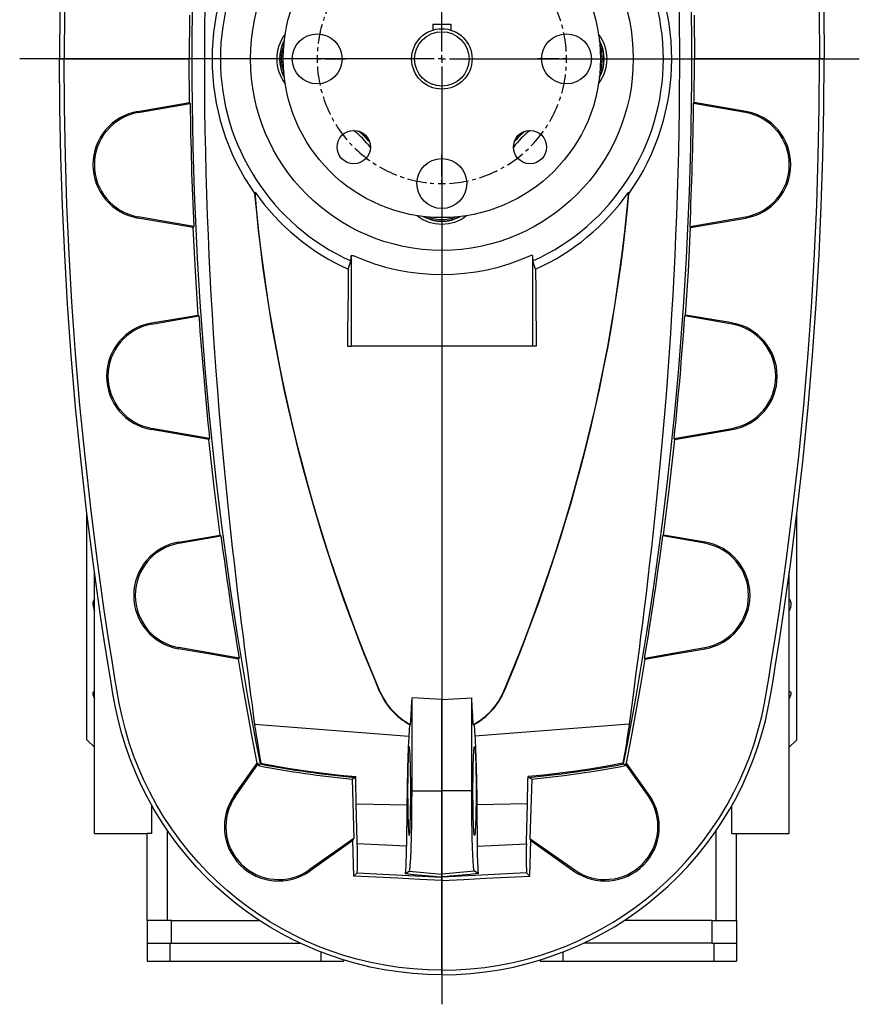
# Model space of a CAD drawing. Extents: x -1477 to 874, y -826 to 3147.
# Tile 1 of 6: x -1477 to -921, y -826 to -174. Entities that reach past the tile are written whole.
import ezdxf

# ---------------------------------------------------------------- set-up
doc = ezdxf.new("R2010")
doc.units = 0
doc.linetypes.add('CENTERX2', pattern=[20.32, 12.7, -2.54, 2.54, -2.54])
doc.layers.get('0').update_dxf_attribs({"linetype": 'CONTINUOUS'})

# ---------------------------------------------------------------- blocks, each defined once
blk = doc.blocks.new('SW_CENTERMARKSYMBOL_1')
at = {"color": 0, "linetype": 'CONTINUOUS'}
for p, q in [((0, -77.5), (0, 553.8)), ((-5, -82.5), (-279.45, -82.5)), ((-87.5, -82.5), (-101.5, -82.5)), ((-82.5, -82.5), (-85, -82.5)), ((-82.5, -82.5), (-80, -82.5)), ((-77.5, -82.5), (-63.5, -82.5)), ((0, -82.5), (-2.5, -82.5)), ((0, -82.5), (0, -80)), ((0, -82.5), (0, -85)), ((0, -82.5), (2.5, -82.5)), ((5, -82.5), (276.32, -82.5)), ((77.5, -82.5), (63.5, -82.5)), ((82.5, -82.5), (80, -82.5)), ((82.5, -82.5), (85, -82.5)), ((87.5, -82.5), (101.5, -82.5)), ((0, -87.5), (0, -708.07)), ((0, -160), (0, -146)), ((0, -165), (0, -162.5)), ((0, -165), (0, -167.5)), ((0, -170), (0, -184))]:
    blk.add_line(p, q, dxfattribs=at)
at = {"color": 0, "linetype": 'CENTERX2'}
for start, end in [(93.47247, 176.52753), (3.47247, 86.52753), (183.47247, 266.52753), (273.47247, 356.52753)]:
    blk.add_arc((0, -82.5), 82.5, start, end, dxfattribs=at)
at = {"color": 0, "linetype": 'CONTINUOUS'}
for start, end in [(178.26376, 180), (180, 181.73624), (0, 1.73624), (358.26376, 0), (268.26376, 270), (270, 271.73624)]:
    blk.add_arc((0, -82.5), 82.5, start, end, dxfattribs=at)

msp = doc.modelspace()

# ---------------------------------------------------------------- linework, layer by layer
at = {"color": 7, "linetype": 'CONTINUOUS'}
for p, q in [((-1364.3, -171.45), (-1364.47, -200.35)), ((-1030.22, -171.45), (-1030.05, -200.35)), ((-1203.26, -177.35), (-1191.26, -177.35)), ((-1203.26, -177.35), (-1203.26, -181.27)), ((-1191.26, -177.35), (-1191.26, -181.27)), ((-1450.26, -200.35), (-1447.26, -200.35)), ((-1447.26, -200.35), (-1364.47, -200.35)), ((-1364.3, -229.24), (-1364.47, -200.35)), ((-1030.22, -229.24), (-1030.05, -200.35)), ((-947.26, -200.35), (-1030.05, -200.35)), ((-944.26, -200.35), (-947.26, -200.35)), ((-1398.48, -235.08), (-1364.3, -229.24)), ((-1398.34, -235.88), (-1363.87, -229.8)), ((-1363.87, -229.8), (-1364.3, -229.24)), ((-1030.65, -229.8), (-1030.22, -229.24)), ((-996.18, -235.88), (-1030.65, -229.8)), ((-996.04, -235.08), (-1030.22, -229.24)), ((-1398.48, -235.08), (-1398.34, -235.88)), ((-996.04, -235.08), (-996.18, -235.88)), ((-1320.92, -288.45), (-1320.96, -289.72)), ((-1073.6, -288.45), (-1073.56, -289.72)), ((-1398.48, -305.63), (-1398.34, -304.82)), ((-1361.91, -311.88), (-1398.48, -305.63)), ((-1361.52, -311.31), (-1398.34, -304.82)), ((-1033, -311.31), (-996.18, -304.82)), ((-1032.61, -311.88), (-996.04, -305.63)), ((-996.04, -305.63), (-996.18, -304.82)), ((-1361.91, -311.88), (-1361.52, -311.31)), ((-1032.61, -311.88), (-1033, -311.31)), ((-1257.28, -330.35), (-1257.26, -330.35)), ((-1257.26, -330.35), (-1257.26, -390.35)), ((-1257.26, -330.35), (-1256.04, -330.35)), ((-1137.26, -330.35), (-1138.47, -330.35)), ((-1137.26, -330.35), (-1137.26, -390.35)), ((-1137.24, -330.35), (-1137.26, -330.35)), ((-1389.48, -375.09), (-1358.56, -369.82)), ((-1389.34, -375.88), (-1358.1, -370.37)), ((-1358.1, -370.37), (-1358.56, -369.82)), ((-1036.42, -370.37), (-1035.96, -369.82)), ((-1005.18, -375.88), (-1036.42, -370.37)), ((-1005.04, -375.09), (-1035.96, -369.82)), ((-1389.48, -375.09), (-1389.34, -375.88)), ((-1005.04, -375.09), (-1005.18, -375.88)), ((-1259.62, -380.58), (-1259.62, -390.35)), ((-1134.9, -380.58), (-1134.9, -390.35)), ((-1259.62, -390.35), (-1257.26, -390.35)), ((-1137.26, -390.35), (-1257.26, -390.35)), ((-1197.26, -390.35), (-1197.26, -624.12)), ((-1134.9, -390.35), (-1137.26, -390.35)), ((-1389.48, -445.64), (-1389.34, -444.82)), ((-1351.4, -452.14), (-1389.48, -445.64)), ((-1351.04, -451.57), (-1389.34, -444.82)), ((-1043.48, -451.57), (-1005.18, -444.82)), ((-1043.12, -452.14), (-1005.04, -445.64)), ((-1005.04, -445.64), (-1005.18, -444.82)), ((-1351.4, -452.14), (-1351.04, -451.57)), ((-1043.12, -452.14), (-1043.48, -451.57)), ((-1432.26, -650.85), (-1432.26, -500.84)), ((-962.26, -650.85), (-962.26, -500.84)), ((-1371.47, -520.11), (-1343.97, -515.42)), ((-1371.47, -520.11), (-1371.34, -520.88)), ((-1371.34, -520.88), (-1343.48, -515.97)), ((-1343.48, -515.97), (-1343.97, -515.42)), ((-1051.04, -515.97), (-1050.54, -515.42)), ((-1023.18, -520.88), (-1051.04, -515.97)), ((-1023.05, -520.11), (-1050.54, -515.42)), ((-1023.05, -520.11), (-1023.18, -520.88)), ((-1427.26, -712.85), (-1427.26, -539.68)), ((-967.26, -712.85), (-967.26, -539.68)), ((-1371.48, -590.65), (-1371.34, -589.82)), ((-1331.5, -596.84), (-1371.34, -589.82)), ((-1063.01, -596.84), (-1023.18, -589.82)), ((-1023.04, -590.65), (-1023.18, -589.82)), ((-1331.84, -597.44), (-1331.5, -596.84)), ((-1062.67, -597.44), (-1063.01, -596.84)), ((-1238.48, -618.84), (-1238.24, -618.73)), ((-1156.04, -618.84), (-1156.28, -618.73)), ((-1217.02, -684.76), (-1217.02, -623.21)), ((-1197.26, -684.76), (-1197.26, -624.12)), ((-1177.5, -684.76), (-1177.5, -623.21)), ((-1321.23, -640.6), (-1219.11, -648.56)), ((-1217.99, -640.8), (-1218.59, -640.83)), ((-1176.53, -640.8), (-1175.92, -640.83)), ((-1073.29, -640.6), (-1175.41, -648.56)), ((-1432.26, -650.85), (-1427.26, -655.85)), ((-967.26, -655.85), (-962.26, -650.85)), ((-1334.64, -687.78), (-1319.48, -666.34)), ((-1333.93, -688.27), (-1318.89, -666.79)), ((-1318.89, -666.79), (-1319.48, -666.34)), ((-1318.66, -667.95), (-1317.56, -666.85)), ((-1317.11, -666.39), (-1317.56, -666.85)), ((-1077.41, -666.39), (-1076.96, -666.85)), ((-1075.86, -667.95), (-1076.96, -666.85)), ((-1075.63, -666.79), (-1075.04, -666.34)), ((-1060.59, -688.27), (-1075.63, -666.79)), ((-1059.88, -687.78), (-1075.04, -666.34)), ((-1256.72, -676.86), (-1254.81, -675.73)), ((-1256.72, -676.86), (-1255.49, -716.22)), ((-1254.27, -675.23), (-1254.81, -675.73)), ((-1140.24, -675.23), (-1139.71, -675.73)), ((-1137.8, -676.86), (-1139.71, -675.73)), ((-1137.8, -676.86), (-1139.03, -716.22)), ((-1334.64, -687.78), (-1333.93, -688.27)), ((-1217.02, -684.76), (-1197.26, -684.76)), ((-1197.26, -739.74), (-1197.26, -684.76)), ((-1177.5, -684.76), (-1197.26, -684.76)), ((-1059.88, -687.78), (-1060.59, -688.27)), ((-1389.26, -712.81), (-1389.26, -694.31)), ((-1253.9, -693.26), (-1220.39, -694.02)), ((-1220.39, -694.02), (-1220.65, -721.3)), ((-1140.61, -693.26), (-1174.12, -694.02)), ((-1174.12, -694.02), (-1173.87, -721.3)), ((-1005.26, -712.81), (-1005.26, -694.31)), ((-1427.26, -712.85), (-1392.26, -712.85)), ((-1389.26, -712.81), (-1392.26, -712.81)), ((-1392.26, -770.35), (-1392.26, -712.81)), ((-1378.91, -770.35), (-1378.91, -710.86)), ((-1255.49, -716.22), (-1285.18, -737.02)), ((-1256.14, -717.53), (-1255.49, -716.22)), ((-1138.38, -717.53), (-1139.03, -716.22)), ((-1139.03, -716.22), (-1109.33, -737.02)), ((-1015.61, -770.35), (-1015.61, -710.86)), ((-1005.26, -712.81), (-1002.26, -712.81)), ((-1002.26, -770.35), (-1002.26, -712.81)), ((-1002.26, -712.85), (-967.26, -712.85)), ((-1256.14, -717.53), (-1284.68, -737.73)), ((-1255.52, -741.04), (-1256.14, -717.53)), ((-1220.65, -721.3), (-1253.26, -719.66)), ((-1173.87, -721.3), (-1141.25, -719.66)), ((-1139, -741.04), (-1138.38, -717.53)), ((-1138.38, -717.53), (-1109.83, -737.73)), ((-1284.68, -737.73), (-1285.18, -737.02)), ((-1253.3, -738.87), (-1255.52, -741.04)), ((-1221.28, -739.47), (-1218.83, -737.85)), ((-1218.83, -737.85), (-1197.26, -739.74)), ((-1175.69, -737.85), (-1197.26, -739.74)), ((-1197.26, -741.7), (-1197.26, -739.74)), ((-1197.26, -744.05), (-1197.26, -741.7)), ((-1173.24, -739.47), (-1175.69, -737.85)), ((-1141.21, -738.87), (-1139, -741.04)), ((-1109.83, -737.73), (-1109.33, -737.02)), ((-1197.26, -803.35), (-1197.26, -744.05)), ((-1392.26, -770.35), (-1392.26, -785.35)), ((-1376.26, -770.35), (-1392.26, -770.35)), ((-1376.26, -770.35), (-1318.11, -770.35)), ((-1376.26, -785.35), (-1376.26, -770.35)), ((-1018.26, -770.35), (-1076.41, -770.35)), ((-1018.26, -770.35), (-1002.26, -770.35)), ((-1018.26, -785.35), (-1018.26, -770.35)), ((-1002.26, -770.35), (-1002.26, -785.35)), ((-1392.26, -785.35), (-1392.26, -797.35)), ((-1392.26, -785.35), (-1377.26, -785.35)), ((-1377.26, -785.35), (-1376.26, -785.35)), ((-1377.26, -785.35), (-1377.26, -797.35)), ((-1376.26, -785.35), (-1291.24, -785.35)), ((-1018.26, -785.35), (-1103.27, -785.35)), ((-1018.26, -785.35), (-1017.26, -785.35)), ((-1017.26, -785.35), (-1002.26, -785.35)), ((-1017.26, -785.35), (-1017.26, -797.35)), ((-1002.26, -785.35), (-1002.26, -797.35)), ((-1277.26, -791.36), (-1277.26, -797.35)), ((-1117.26, -791.36), (-1117.26, -797.35)), ((-1392.26, -797.35), (-1377.26, -797.35)), ((-1377.26, -797.35), (-1277.26, -797.35)), ((-1277.26, -797.35), (-1262.26, -797.35)), ((-1262.26, -796.61), (-1262.26, -797.35)), ((-1132.26, -796.61), (-1132.26, -797.35)), ((-1132.26, -797.35), (-1117.26, -797.35)), ((-1117.26, -797.35), (-1017.26, -797.35)), ((-1017.26, -797.35), (-1002.26, -797.35)), ((-1197.26, -806.35), (-1197.26, -803.35))]:
    msp.add_line(p, q, dxfattribs=at)
for points in [[(-1450.05, -167.92), (-1450.26, -200.35)], [(-1447.05, -168.13), (-1447.26, -200.35)], [(-1354.26, -165.93), (-1354.4, -179.51), (-1354.47, -193.1), (-1354.47, -206.7), (-1354.41, -220.3), (-1354.27, -233.88), (-1354.08, -247.43), (-1353.8, -261.65), (-1353.45, -275.81), (-1353.03, -289.92), (-1352.55, -303.94), (-1352.02, -317.19), (-1351.44, -330.36), (-1350.8, -343.43), (-1350.1, -356.38), (-1349.36, -369.22), (-1348.56, -381.93), (-1347.72, -394.51), (-1346.83, -406.93), (-1345.85, -419.82), (-1344.83, -432.53), (-1343.77, -445.04), (-1342.68, -457.35), (-1341.61, -468.93), (-1340.51, -480.31), (-1339.39, -491.48), (-1338.26, -502.43), (-1337.11, -513.14), (-1335.95, -523.62), (-1334.79, -533.86), (-1333.63, -543.84), (-1332.42, -554.05), (-1331.21, -563.96), (-1330.01, -573.57), (-1328.84, -582.86), (-1327.79, -591.03), (-1326.76, -598.93), (-1325.76, -606.56), (-1324.79, -613.9), (-1323.84, -621.03), (-1322.93, -627.86), (-1322.06, -634.38), (-1321.23, -640.6)], [(-1040.25, -165.93), (-1040.12, -179.51), (-1040.05, -193.1), (-1040.05, -206.7), (-1040.11, -220.3), (-1040.24, -233.88), (-1040.44, -247.43), (-1040.72, -261.65), (-1041.07, -275.81), (-1041.48, -289.92), (-1041.97, -303.94), (-1042.5, -317.19), (-1043.08, -330.36), (-1043.72, -343.43), (-1044.42, -356.38), (-1045.16, -369.22), (-1045.96, -381.93), (-1046.8, -394.51), (-1047.69, -406.93), (-1048.67, -419.82), (-1049.69, -432.53), (-1050.74, -445.04), (-1051.84, -457.35), (-1052.91, -468.93), (-1054.01, -480.31), (-1055.13, -491.48), (-1056.26, -502.43), (-1057.41, -513.14), (-1058.56, -523.62), (-1059.73, -533.86), (-1060.89, -543.84), (-1062.1, -554.05), (-1063.31, -563.96), (-1064.51, -573.57), (-1065.68, -582.86), (-1066.73, -591.03), (-1067.76, -598.93), (-1068.76, -606.56), (-1069.73, -613.9), (-1070.68, -621.03), (-1071.59, -627.86), (-1072.46, -634.38), (-1073.29, -640.6)], [(-947.46, -168.13), (-947.26, -200.35)], [(-944.47, -167.92), (-944.26, -200.35)], [(-1197.26, -806.35), (-1206.87, -806.15), (-1216.43, -805.53), (-1225.93, -804.51), (-1235.36, -803.07), (-1244.69, -801.23), (-1253.92, -799), (-1262.52, -796.53), (-1271.01, -793.72), (-1279.38, -790.56), (-1287.62, -787.07), (-1295.71, -783.23), (-1303.66, -779.06), (-1311.45, -774.56), (-1319.06, -769.74), (-1326.48, -764.61), (-1333.68, -759.18), (-1340.54, -753.56), (-1347.16, -747.66), (-1353.53, -741.51), (-1359.65, -735.1), (-1365.95, -727.93), (-1371.93, -720.5), (-1377.58, -712.84), (-1382.88, -704.95), (-1387.82, -696.85), (-1392.41, -688.55), (-1396.41, -680.55), (-1400.07, -672.39), (-1403.41, -664.07), (-1406.41, -655.61), (-1409.07, -647.02), (-1411.38, -638.3), (-1413.34, -629.47), (-1414.95, -620.54), (-1416.45, -611.59), (-1417.92, -602.63), (-1420.7, -585.01), (-1423.37, -567.37), (-1428.15, -533.33), (-1432.46, -499.22), (-1436.31, -465.06), (-1439.69, -430.86), (-1442.6, -396.61), (-1445.04, -362.33), (-1446.92, -329.98), (-1448.38, -297.6), (-1449.42, -265.2), (-1450.05, -232.78), (-1450.26, -200.35)], [(-1197.26, -803.35), (-1206.81, -803.15), (-1216.31, -802.53), (-1225.75, -801.5), (-1235.11, -800.07), (-1244.38, -798.23), (-1253.55, -796), (-1262.08, -793.53), (-1270.51, -790.71), (-1278.82, -787.56), (-1286.99, -784.06), (-1295.03, -780.22), (-1302.91, -776.05), (-1310.64, -771.55), (-1318.18, -766.73), (-1325.52, -761.6), (-1332.66, -756.16), (-1339.44, -750.54), (-1345.98, -744.65), (-1352.28, -738.5), (-1358.32, -732.11), (-1364.54, -724.95), (-1370.43, -717.53), (-1375.99, -709.88), (-1381.19, -702.01), (-1386.05, -693.93), (-1390.54, -685.64), (-1394.45, -677.66), (-1398.03, -669.52), (-1401.27, -661.23), (-1404.18, -652.79), (-1406.74, -644.23), (-1408.95, -635.54), (-1410.8, -626.73), (-1412.36, -617.85), (-1413.85, -608.95), (-1415.29, -600.05), (-1418.05, -582.54), (-1420.68, -565.02), (-1425.4, -531.19), (-1429.67, -497.3), (-1433.47, -463.36), (-1436.81, -429.38), (-1439.69, -395.35), (-1442.11, -361.29), (-1443.96, -329.14), (-1445.4, -296.97), (-1446.43, -264.78), (-1447.05, -232.57), (-1447.26, -200.35)], [(-1197.26, -803.35), (-1187.71, -803.15), (-1178.21, -802.53), (-1168.77, -801.5), (-1159.41, -800.07), (-1150.14, -798.23), (-1140.97, -796), (-1132.43, -793.53), (-1124.01, -790.71), (-1115.7, -787.56), (-1107.52, -784.06), (-1099.49, -780.22), (-1091.61, -776.05), (-1083.88, -771.55), (-1076.34, -766.73), (-1068.99, -761.6), (-1061.86, -756.16), (-1055.08, -750.54), (-1048.54, -744.65), (-1042.24, -738.5), (-1036.2, -732.11), (-1029.98, -724.95), (-1024.09, -717.53), (-1018.53, -709.88), (-1013.32, -702.01), (-1008.47, -693.93), (-1003.97, -685.64), (-1000.07, -677.66), (-996.49, -669.52), (-993.25, -661.23), (-990.34, -652.79), (-987.78, -644.23), (-985.57, -635.54), (-983.72, -626.73), (-982.15, -617.85), (-980.67, -608.95), (-979.22, -600.05), (-976.47, -582.54), (-973.84, -565.02), (-969.11, -531.19), (-964.85, -497.3), (-961.05, -463.36), (-957.71, -429.38), (-954.83, -395.35), (-952.41, -361.29), (-950.56, -329.14), (-949.11, -296.97), (-948.08, -264.78), (-947.46, -232.57), (-947.26, -200.35)], [(-1197.26, -806.35), (-1187.65, -806.15), (-1178.08, -805.53), (-1168.58, -804.51), (-1159.16, -803.07), (-1149.83, -801.23), (-1140.6, -799), (-1132, -796.53), (-1123.51, -793.72), (-1115.14, -790.56), (-1106.9, -787.07), (-1098.8, -783.23), (-1090.85, -779.06), (-1083.06, -774.56), (-1075.45, -769.74), (-1068.04, -764.61), (-1060.83, -759.18), (-1053.98, -753.56), (-1047.36, -747.66), (-1040.99, -741.51), (-1034.87, -735.1), (-1028.57, -727.93), (-1022.58, -720.5), (-1016.94, -712.84), (-1011.64, -704.95), (-1006.7, -696.85), (-1002.11, -688.55), (-998.11, -680.55), (-994.44, -672.39), (-991.11, -664.07), (-988.11, -655.61), (-985.45, -647.02), (-983.14, -638.3), (-981.18, -629.47), (-979.57, -620.54), (-978.07, -611.59), (-976.6, -602.63), (-973.81, -585.01), (-971.15, -567.37), (-966.37, -533.33), (-962.06, -499.22), (-958.21, -465.06), (-954.83, -430.86), (-951.92, -396.61), (-949.47, -362.33), (-947.6, -329.98), (-946.14, -297.6), (-945.09, -265.2), (-944.47, -232.78), (-944.26, -200.35)], [(-1238.48, -618.84), (-1241.72, -611.06), (-1245.02, -603), (-1248.36, -594.65), (-1251.72, -586.03), (-1255.15, -577.04), (-1258.6, -567.78), (-1262.04, -558.25), (-1265.48, -548.47), (-1269.01, -538.1), (-1272.51, -527.47), (-1275.98, -516.58), (-1279.39, -505.44), (-1282.75, -494.06), (-1286.04, -482.44), (-1289.25, -470.59), (-1292.38, -458.52), (-1295.55, -445.6), (-1298.62, -432.45), (-1301.56, -419.09), (-1304.36, -405.52), (-1307.01, -391.74), (-1309.52, -377.76), (-1311.86, -363.61), (-1314.03, -349.3), (-1315.67, -337.56), (-1317.18, -325.72), (-1318.57, -313.79), (-1319.83, -301.79), (-1320.96, -289.72)], [(-1238.24, -618.73), (-1241.87, -610.05), (-1245.54, -601.04), (-1249.26, -591.72), (-1252.99, -582.09), (-1256.79, -572.04), (-1260.58, -561.69), (-1264.36, -551.04), (-1268.12, -540.11), (-1271.77, -529.12), (-1275.37, -517.86), (-1278.92, -506.35), (-1282.4, -494.6), (-1285.81, -482.6), (-1289.13, -470.36), (-1292.35, -457.89), (-1295.47, -445.22), (-1298.63, -431.65), (-1301.65, -417.85), (-1304.52, -403.83), (-1307.24, -389.63), (-1309.41, -377.45), (-1311.46, -365.14), (-1313.37, -352.71), (-1315.16, -340.18), (-1316.82, -327.38), (-1318.34, -314.49), (-1319.71, -301.5), (-1320.92, -288.45)], [(-1156.28, -618.73), (-1152.65, -610.05), (-1148.97, -601.04), (-1145.26, -591.72), (-1141.52, -582.09), (-1137.73, -572.04), (-1133.94, -561.69), (-1130.15, -551.04), (-1126.4, -540.11), (-1122.75, -529.12), (-1119.14, -517.86), (-1115.6, -506.35), (-1112.11, -494.6), (-1108.71, -482.6), (-1105.39, -470.36), (-1102.16, -457.89), (-1099.05, -445.22), (-1095.89, -431.65), (-1092.87, -417.85), (-1089.99, -403.83), (-1087.28, -389.63), (-1085.11, -377.45), (-1083.06, -365.14), (-1081.14, -352.71), (-1079.36, -340.18), (-1077.7, -327.38), (-1076.18, -314.49), (-1074.81, -301.5), (-1073.6, -288.45)], [(-1156.04, -618.84), (-1152.79, -611.06), (-1149.5, -603), (-1146.16, -594.65), (-1142.79, -586.03), (-1139.36, -577.04), (-1135.92, -567.78), (-1132.48, -558.25), (-1129.04, -548.47), (-1125.51, -538.1), (-1122.01, -527.47), (-1118.54, -516.58), (-1115.13, -505.44), (-1111.77, -494.06), (-1108.48, -482.44), (-1105.27, -470.59), (-1102.14, -458.52), (-1098.96, -445.6), (-1095.9, -432.45), (-1092.96, -419.09), (-1090.16, -405.52), (-1087.5, -391.74), (-1085, -377.76), (-1082.66, -363.61), (-1080.48, -349.3), (-1078.85, -337.56), (-1077.34, -325.72), (-1075.95, -313.79), (-1074.69, -301.79), (-1073.56, -289.72)], [(-1358.56, -369.82), (-1360.41, -340.86), (-1361.91, -311.88)], [(-1035.96, -369.82), (-1034.11, -340.86), (-1032.61, -311.88)], [(-1259.26, -339.55), (-1258.39, -336.77), (-1257.53, -333.98)], [(-1135.26, -339.55), (-1136.12, -336.77), (-1136.99, -333.98)], [(-1259.26, -339.55), (-1259.37, -353.35), (-1259.49, -367.03), (-1259.62, -380.58)], [(-1135.26, -339.55), (-1135.15, -353.35), (-1135.03, -367.03), (-1134.9, -380.58)], [(-1343.97, -515.42), (-1347.89, -483.81), (-1351.4, -452.14)], [(-1050.54, -515.42), (-1046.63, -483.81), (-1043.12, -452.14)], [(-1427.26, -557.92), (-1427.87, -558.86), (-1428.21, -560.12), (-1428.23, -561.61), (-1427.93, -563.37), (-1427.63, -564.39), (-1427.26, -565.46)], [(-967.26, -557.92), (-966.64, -558.86), (-966.31, -560.12), (-966.29, -561.61), (-966.59, -563.37), (-966.88, -564.39), (-967.26, -565.46)], [(-1331.84, -597.44), (-1351.68, -594.04), (-1371.48, -590.65)], [(-1062.67, -597.44), (-1042.84, -594.04), (-1023.04, -590.65)], [(-1319.48, -666.34), (-1322.75, -649.17), (-1325.9, -631.96), (-1328.93, -614.72), (-1331.84, -597.44)], [(-1075.04, -666.34), (-1071.77, -649.17), (-1068.62, -631.96), (-1065.59, -614.72), (-1062.67, -597.44)], [(-1427.26, -618.77), (-1427.64, -618.93), (-1427.94, -619.18), (-1428.23, -619.85), (-1428.21, -620.84), (-1427.88, -622.05), (-1427.26, -623.51)], [(-967.26, -618.77), (-966.88, -618.93), (-966.58, -619.18), (-966.29, -619.85), (-966.31, -620.84), (-966.63, -622.05), (-967.26, -623.51)], [(-1217.99, -640.8), (-1217.66, -635.14), (-1217.34, -629.27), (-1217.02, -623.21)], [(-1197.26, -624.12), (-1205.26, -623.75), (-1217.02, -623.21)], [(-1197.26, -624.12), (-1189.26, -623.75), (-1177.5, -623.21)], [(-1176.53, -640.8), (-1176.86, -635.14), (-1177.18, -629.27), (-1177.5, -623.21)], [(-1321.23, -640.6), (-1320.98, -642.46), (-1320.69, -644.49), (-1320.36, -646.7), (-1320, -649.06), (-1319.4, -652.9), (-1318.72, -657.04), (-1317.95, -661.58), (-1317.11, -666.39)], [(-1218.59, -640.83), (-1218.85, -644.75), (-1219.11, -648.56)], [(-1175.92, -640.83), (-1175.67, -644.75), (-1175.41, -648.56)], [(-1073.29, -640.6), (-1073.54, -642.46), (-1073.83, -644.49), (-1074.16, -646.7), (-1074.52, -649.06), (-1075.12, -652.9), (-1075.8, -657.04), (-1076.57, -661.58), (-1077.41, -666.39)], [(-1219.11, -648.56), (-1219.2, -649.98), (-1219.29, -651.51), (-1219.38, -653.14), (-1219.46, -654.88), (-1219.55, -656.73), (-1219.63, -658.67), (-1219.71, -660.71), (-1219.78, -662.84), (-1219.85, -665.05), (-1219.92, -667.35), (-1219.98, -669.74), (-1220.05, -672.19), (-1220.1, -674.72), (-1220.16, -677.31), (-1220.21, -679.97), (-1220.25, -682.68), (-1220.29, -685.45), (-1220.33, -688.27), (-1220.37, -691.12), (-1220.39, -694.02)], [(-1175.41, -648.56), (-1175.32, -649.98), (-1175.23, -651.51), (-1175.14, -653.14), (-1175.05, -654.88), (-1174.97, -656.73), (-1174.89, -658.67), (-1174.81, -660.71), (-1174.74, -662.84), (-1174.67, -665.05), (-1174.6, -667.35), (-1174.53, -669.74), (-1174.47, -672.19), (-1174.42, -674.72), (-1174.36, -677.31), (-1174.31, -679.97), (-1174.27, -682.68), (-1174.22, -685.45), (-1174.19, -688.27), (-1174.15, -691.12), (-1174.12, -694.02)], [(-1219.91, -684.76), (-1219.91, -686.66), (-1219.9, -688.55), (-1219.89, -690.43), (-1219.87, -692.29), (-1219.85, -694.11), (-1219.83, -695.89), (-1219.8, -697.63), (-1219.77, -699.31), (-1219.74, -700.94), (-1219.7, -702.49), (-1219.66, -703.97), (-1219.61, -705.37), (-1219.56, -706.68), (-1219.51, -707.9), (-1219.46, -709.03), (-1219.4, -710.05), (-1219.35, -710.97), (-1219.29, -711.77), (-1219.22, -712.46), (-1219.16, -713.04), (-1219.1, -713.5), (-1219.03, -713.84), (-1218.96, -714.05), (-1218.9, -714.14), (-1218.83, -714.11), (-1218.77, -713.96), (-1218.7, -713.68), (-1218.63, -713.28), (-1218.57, -712.77), (-1218.51, -712.13), (-1218.45, -711.38), (-1218.39, -710.52), (-1218.33, -709.55), (-1218.28, -708.48), (-1218.22, -707.3), (-1218.17, -706.04), (-1218.13, -704.68), (-1218.08, -703.24), (-1218.04, -701.72), (-1218.01, -700.13), (-1217.97, -698.48), (-1217.94, -696.77), (-1217.92, -695.01), (-1217.9, -693.2), (-1217.88, -691.36), (-1217.87, -689.49), (-1217.86, -687.61), (-1217.86, -685.71), (-1217.86, -683.8), (-1217.86, -681.9), (-1217.87, -680.02), (-1217.88, -678.15), (-1217.9, -676.31), (-1217.92, -674.5), (-1217.94, -672.74), (-1217.97, -671.03), (-1218.01, -669.38), (-1218.04, -667.79), (-1218.08, -666.27), (-1218.13, -664.83), (-1218.17, -663.47), (-1218.22, -662.21), (-1218.28, -661.03), (-1218.33, -659.96), (-1218.39, -658.99), (-1218.45, -658.13), (-1218.51, -657.38), (-1218.57, -656.74), (-1218.63, -656.23), (-1218.7, -655.83), (-1218.77, -655.55), (-1218.83, -655.4), (-1218.9, -655.37), (-1218.96, -655.46), (-1219.03, -655.68), (-1219.1, -656.01), (-1219.16, -656.47), (-1219.22, -657.05), (-1219.29, -657.74), (-1219.35, -658.55), (-1219.4, -659.46), (-1219.46, -660.48), (-1219.51, -661.61), (-1219.56, -662.83), (-1219.61, -664.14), (-1219.66, -665.54), (-1219.7, -667.02), (-1219.74, -668.58), (-1219.77, -670.2), (-1219.8, -671.88), (-1219.83, -673.62), (-1219.85, -675.4), (-1219.87, -677.23), (-1219.89, -679.08), (-1219.9, -680.96), (-1219.91, -682.85), (-1219.91, -684.76)], [(-1174.61, -684.76), (-1174.61, -686.66), (-1174.62, -688.55), (-1174.63, -690.43), (-1174.64, -692.29), (-1174.66, -694.11), (-1174.69, -695.89), (-1174.71, -697.63), (-1174.75, -699.31), (-1174.78, -700.94), (-1174.82, -702.49), (-1174.86, -703.97), (-1174.91, -705.37), (-1174.95, -706.68), (-1175, -707.9), (-1175.06, -709.03), (-1175.11, -710.05), (-1175.17, -710.97), (-1175.23, -711.77), (-1175.29, -712.46), (-1175.36, -713.04), (-1175.42, -713.5), (-1175.49, -713.84), (-1175.55, -714.05), (-1175.62, -714.14), (-1175.69, -714.11), (-1175.75, -713.96), (-1175.82, -713.68), (-1175.88, -713.28), (-1175.95, -712.77), (-1176.01, -712.13), (-1176.07, -711.38), (-1176.13, -710.52), (-1176.19, -709.55), (-1176.24, -708.48), (-1176.3, -707.3), (-1176.34, -706.04), (-1176.39, -704.68), (-1176.43, -703.24), (-1176.47, -701.72), (-1176.51, -700.13), (-1176.54, -698.48), (-1176.57, -696.77), (-1176.6, -695.01), (-1176.62, -693.2), (-1176.64, -691.36), (-1176.65, -689.49), (-1176.66, -687.61), (-1176.66, -685.71), (-1176.66, -683.8), (-1176.66, -681.9), (-1176.65, -680.02), (-1176.64, -678.15), (-1176.62, -676.31), (-1176.6, -674.5), (-1176.57, -672.74), (-1176.54, -671.03), (-1176.51, -669.38), (-1176.47, -667.79), (-1176.43, -666.27), (-1176.39, -664.83), (-1176.34, -663.47), (-1176.3, -662.21), (-1176.24, -661.03), (-1176.19, -659.96), (-1176.13, -658.99), (-1176.07, -658.13), (-1176.01, -657.38), (-1175.95, -656.74), (-1175.88, -656.23), (-1175.82, -655.83), (-1175.75, -655.55), (-1175.69, -655.4), (-1175.62, -655.37), (-1175.55, -655.46), (-1175.49, -655.68), (-1175.42, -656.01), (-1175.36, -656.47), (-1175.29, -657.05), (-1175.23, -657.74), (-1175.17, -658.55), (-1175.11, -659.46), (-1175.06, -660.48), (-1175, -661.61), (-1174.95, -662.83), (-1174.91, -664.14), (-1174.86, -665.54), (-1174.82, -667.02), (-1174.78, -668.58), (-1174.75, -670.2), (-1174.71, -671.88), (-1174.69, -673.62), (-1174.66, -675.4), (-1174.64, -677.23), (-1174.63, -679.08), (-1174.62, -680.96), (-1174.61, -682.85), (-1174.61, -684.76)], [(-1318.89, -666.79), (-1318.86, -666.94), (-1318.83, -667.08), (-1318.8, -667.23), (-1318.77, -667.37), (-1318.75, -667.52), (-1318.72, -667.66), (-1318.69, -667.81), (-1318.66, -667.95)], [(-1317.11, -666.39), (-1306.72, -668.31), (-1296.31, -670.05), (-1285.86, -671.6), (-1275.35, -672.99), (-1264.82, -674.2), (-1254.27, -675.23)], [(-1077.41, -666.39), (-1087.79, -668.31), (-1098.21, -670.05), (-1108.66, -671.6), (-1119.17, -672.99), (-1129.7, -674.2), (-1140.24, -675.23)], [(-1075.63, -666.79), (-1075.66, -666.94), (-1075.69, -667.08), (-1075.72, -667.23), (-1075.74, -667.37), (-1075.77, -667.52), (-1075.8, -667.66), (-1075.83, -667.81), (-1075.86, -667.95)], [(-1253.9, -693.26), (-1253.98, -690.13), (-1254.05, -687.04), (-1254.11, -684), (-1254.17, -681.02), (-1254.22, -678.09), (-1254.27, -675.23)], [(-1140.61, -693.26), (-1140.54, -690.13), (-1140.47, -687.04), (-1140.41, -684), (-1140.35, -681.02), (-1140.29, -678.09), (-1140.24, -675.23)], [(-1218.83, -737.85), (-1218.74, -737.73), (-1218.65, -737.48), (-1218.56, -737.11), (-1218.47, -736.62), (-1218.39, -736.01), (-1218.3, -735.28), (-1218.22, -734.43), (-1218.13, -733.46), (-1218.05, -732.38), (-1217.97, -731.19), (-1217.89, -729.89), (-1217.82, -728.48), (-1217.75, -726.97), (-1217.68, -725.37), (-1217.61, -723.66), (-1217.55, -721.87), (-1217.48, -719.99), (-1217.43, -718.03), (-1217.37, -715.99), (-1217.32, -713.88), (-1217.27, -711.7), (-1217.23, -709.45), (-1217.19, -707.15), (-1217.15, -704.8), (-1217.12, -702.39), (-1217.1, -699.95), (-1217.07, -697.47), (-1217.05, -694.97), (-1217.04, -692.43), (-1217.03, -689.88), (-1217.02, -687.32), (-1217.02, -684.76)], [(-1175.69, -737.85), (-1175.78, -737.73), (-1175.87, -737.48), (-1175.96, -737.11), (-1176.04, -736.62), (-1176.13, -736.01), (-1176.22, -735.28), (-1176.3, -734.43), (-1176.38, -733.46), (-1176.47, -732.38), (-1176.55, -731.19), (-1176.62, -729.89), (-1176.7, -728.48), (-1176.77, -726.97), (-1176.84, -725.37), (-1176.91, -723.66), (-1176.97, -721.87), (-1177.03, -719.99), (-1177.09, -718.03), (-1177.15, -715.99), (-1177.2, -713.88), (-1177.24, -711.7), (-1177.29, -709.45), (-1177.33, -707.15), (-1177.36, -704.8), (-1177.39, -702.39), (-1177.42, -699.95), (-1177.45, -697.47), (-1177.47, -694.97), (-1177.48, -692.43), (-1177.49, -689.88), (-1177.5, -687.32), (-1177.5, -684.76)], [(-1253.26, -719.66), (-1253.3, -718.1), (-1253.9, -693.26)], [(-1141.25, -719.66), (-1141.22, -718.1), (-1140.61, -693.26)], [(-1197.26, -744.05), (-1211.82, -743.28), (-1226.38, -742.53), (-1240.96, -741.78), (-1255.52, -741.04)], [(-1253.3, -738.87), (-1223.58, -740.37), (-1197.26, -741.7)], [(-1221.28, -739.47), (-1215.99, -739.94), (-1210.72, -740.42), (-1205.47, -740.89), (-1202.63, -741.16), (-1200.72, -741.34), (-1199.43, -741.46), (-1198.3, -741.57), (-1197.68, -741.64), (-1197.41, -741.67), (-1197.28, -741.69), (-1197.26, -741.7)], [(-1141.21, -738.87), (-1170.94, -740.37), (-1197.26, -741.7)], [(-1173.24, -739.47), (-1178.53, -739.94), (-1183.8, -740.42), (-1189.05, -740.89), (-1191.89, -741.16), (-1193.8, -741.34), (-1195.09, -741.46), (-1196.22, -741.57), (-1196.83, -741.64), (-1197.11, -741.67), (-1197.24, -741.69), (-1197.26, -741.7)], [(-1197.26, -744.05), (-1182.7, -743.28), (-1168.14, -742.53), (-1153.56, -741.78), (-1139, -741.04)]]:
    msp.add_lwpolyline(points, dxfattribs=at)
for centre, radius in [((-1197.26, -200.35), 126.67), ((-1197.26, -200.35), 105), ((-1197.26, -200.35), 20), ((-1197.26, -200.35), 18), ((-1279.76, -200.35), 16.5), ((-1114.76, -200.35), 16.5), ((-1255.6, -258.68), 11), ((-1138.92, -258.68), 11), ((-1197.26, -282.85), 16.5)]:
    msp.add_circle(centre, radius, dxfattribs=at)
for centre, radius, start, end in [((1067.24, -200.35), 2430, 168.93191, 191.06809), ((-3461.76, -200.35), 2430, 348.93191, 11.06809), ((-1197.26, -200.35), 146.6, 114.275, 245.725), ((-1197.26, -200.35), 146.6, 294.275, 65.725), ((-1194.68, -200.35), 154.71, 144.71179, 215.28821), ((-1199.84, -200.35), 154.71, 324.71179, 35.28821), ((-1279.76, -200.35), 26.82, 142.27449, 217.72551), ((-1279.76, -200.35), 25, 150.5998, 209.4002), ((-1279.76, -200.35), 24.82, 151.62754, 208.37246), ((-1114.76, -200.35), 26.82, 322.27449, 37.72551), ((-1114.76, -200.35), 25, 330.5998, 29.4002), ((-1114.76, -200.35), 24.82, 331.62754, 28.37246), ((-1279.76, -200.35), 23.82, 158.27083, 201.72917), ((-1114.76, -200.35), 23.82, 338.27083, 21.72917), ((1067.24, -200.35), 2431.29, 180.69415, 182.6158), ((-3461.76, -200.35), 2431.29, 357.3842, 359.30585), ((-1392.46, -270.35), 35.79, 99.68846, 260.30832), ((-1392.26, -270.35), 35, 100, 260), ((-1002.26, -270.35), 35, 280, 80), ((-1002.06, -270.35), 35.79, 279.69168, 80.31154), ((-1290.95, -294.04), 58.18, 37.18642, 52.81358), ((-1290.95, -294.04), 60, 40.20489, 49.79511), ((-1290.95, -294.04), 60.18, 40.65458, 49.34542), ((-1103.57, -294.04), 58.18, 127.18642, 142.81358), ((-1103.57, -294.04), 60, 130.20489, 139.79511), ((-1103.57, -294.04), 60.18, 130.65458, 139.34542), ((-1197.42, -202.18), 150.64, 214.93601, 245.76564), ((-1197.09, -202.18), 150.64, 294.23436, 325.06399), ((-1197.26, -282.85), 26.82, 232.27449, 307.72551), ((-1197.26, -282.85), 25, 240.5998, 299.4002), ((-1197.26, -282.85), 24.82, 241.62754, 298.37246), ((-1197.26, -282.85), 23.82, 248.27083, 291.72917), ((-1284.48, -330.3), 27.2, 352.22829, 359.90927), ((-1197.26, -200.35), 142.67, 245.66783, 294.33217), ((-1110.04, -330.3), 27.2, 180.09073, 187.77171), ((1067.24, -200.35), 2431.29, 184.01005, 185.93087), ((-3461.76, -200.35), 2431.29, 354.06913, 355.98995), ((-1383.45, -410.37), 35.78, 99.68943, 260.30096), ((-1383.26, -410.35), 35, 100, 260), ((-1011.26, -410.35), 35, 280, 80), ((-1011.07, -410.37), 35.78, 279.69904, 80.31057), ((-1365.45, -555.38), 35.78, 99.69111, 260.2925), ((-1365.26, -555.35), 35, 100, 260), ((1067.24, -200.35), 2431.29, 187.45893, 189.38564), ((-3461.76, -200.35), 2431.29, 350.61436, 352.54107), ((-1029.26, -555.35), 35, 280, 80), ((-1029.07, -555.38), 35.78, 279.7075, 80.30889), ((-1197.21, -601.5), 44.77, 202.79565, 241.46944), ((-1197.24, -601.44), 44.5, 202.86861, 242.20167), ((-1197.28, -601.44), 44.5, 297.79833, 337.13139), ((-1197.31, -601.5), 44.77, 298.53056, 337.20435), ((-1197.26, -43.35), 636.29, 259.00078, 264.63835), ((-1197.26, -43.35), 635, 259.07926, 264.79992), ((-1197.26, -43.35), 635, 275.20008, 280.92074), ((-1197.26, -43.35), 636.29, 275.36165, 280.99922), ((-1305.37, -708.46), 35.84, 144.74977, 305.24926), ((-1305.26, -708.35), 35, 145, 305), ((-1089.15, -708.46), 35.84, 234.75074, 35.25023), ((-1089.26, -708.35), 35, 235, 35), ((-1420.22, -728.92), 167.21, 356.5868, 3.17476), ((-1443.47, -722.73), 222.82, 355.69095, 0.36748), ((-951.05, -722.73), 222.82, 179.63252, 184.30905), ((-974.3, -728.92), 167.21, 176.82524, 183.4132)]:
    msp.add_arc(centre, radius, start, end, dxfattribs=at)

# ---------------------------------------------------------------- block references
msp.add_blockref('SW_CENTERMARKSYMBOL_1', (-1197.26, -117.85), dxfattribs=at)

doc.saveas('drawing.dxf')
